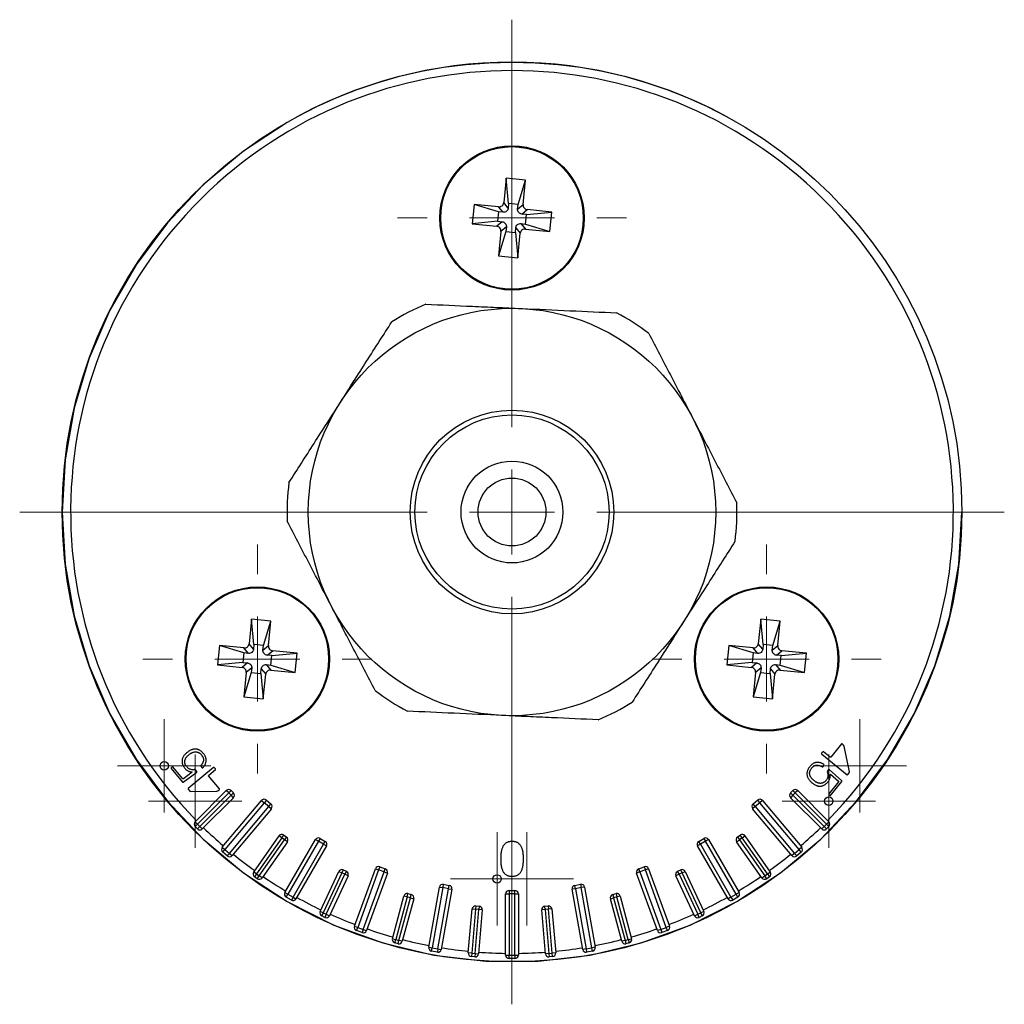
# Model space of a CAD drawing. Header units: millimetres. Extents: x -365 to 1020, y 382 to 440.
# Tile 3 of 3: x 962 to 1020, y 382 to 440. Entities that reach past the tile are written whole.
import ezdxf

# ---------------------------------------------------------------- set-up
doc = ezdxf.new("R2010")
doc.units = ezdxf.units.MM

# ---------------------------------------------------------------- blocks, each defined once
blk = doc.blocks.new('SW_CENTERMARKSYMBOL_0')
at = {"color": 0, "linetype": 'Continuous', "lineweight": 18}
for p, q in [((0, 5), (0, 29)), ((0, 0), (0, 2.5)), ((-5, 0), (-29, 0)), ((0, 0), (-2.5, 0)), ((0, 0), (0, -2.5)), ((0, 0), (2.5, 0)), ((5, 0), (29, 0)), ((0, -5), (0, -29))]:
    blk.add_line(p, q, dxfattribs=at)
blk = doc.blocks.new('SW_CENTERMARKSYMBOL_1')
at = {"color": 0, "linetype": 'Continuous', "lineweight": 18}
for p, q in [((0, 5), (0, 6.75)), ((0, 0), (0, 2.5)), ((-5, 0), (-6.75, 0)), ((0, 0), (-2.5, 0)), ((0, 0), (0, -2.5)), ((0, 0), (2.5, 0)), ((5, 0), (6.75, 0)), ((0, -5), (0, -6.75))]:
    blk.add_line(p, q, dxfattribs=at)
blk = doc.blocks.new('SW_CENTERMARKSYMBOL_2')
at = {"color": 0, "linetype": 'Continuous', "lineweight": 18}
for p, q in [((0, 5), (0, 6.75)), ((0, 0), (0, 2.5)), ((-5, 0), (-6.75, 0)), ((0, 0), (-2.5, 0)), ((0, 0), (0, -2.5)), ((0, 0), (2.5, 0)), ((5, 0), (6.75, 0)), ((0, -5), (0, -6.75))]:
    blk.add_line(p, q, dxfattribs=at)
blk = doc.blocks.new('SW_CENTERMARKSYMBOL_3')
at = {"color": 0, "linetype": 'Continuous', "lineweight": 18}
for p, q in [((0, 5), (0, 6.75)), ((0, 0), (0, 2.5)), ((-5, 0), (-6.75, 0)), ((0, 0), (-2.5, 0)), ((0, 0), (0, -2.5)), ((0, 0), (2.5, 0)), ((5, 0), (6.75, 0)), ((0, -5), (0, -6.75))]:
    blk.add_line(p, q, dxfattribs=at)
blk = doc.blocks.new('SW_CENTERMARKSYMBOL_4')
at = {"color": 0, "linetype": 'Continuous', "lineweight": 18}
for p, q in [((0, 2.5), (0, 2.75)), ((0, 0), (0, 2.5)), ((-2.5, 0), (-2.75, 0)), ((0, 0), (-2.5, 0)), ((0, 0), (0, -2.5)), ((0, 0), (2.5, 0)), ((2.5, 0), (2.75, 0)), ((0, -2.5), (0, -2.75))]:
    blk.add_line(p, q, dxfattribs=at)
blk = doc.blocks.new('SW_CENTERMARKSYMBOL_5')
at = {"color": 0, "linetype": 'Continuous', "lineweight": 18}
for p, q in [((0, 2.5), (0, 2.75)), ((0, 0), (0, 2.5)), ((-2.5, 0), (-2.75, 0)), ((0, 0), (-2.5, 0)), ((0, 0), (0, -2.5)), ((0, 0), (2.5, 0)), ((2.5, 0), (2.75, 0)), ((0, -2.5), (0, -2.75))]:
    blk.add_line(p, q, dxfattribs=at)
blk = doc.blocks.new('SW_CENTERMARKSYMBOL_6')
at = {"color": 0, "linetype": 'Continuous', "lineweight": 18}
for p, q in [((0, 2.5), (0, 2.75)), ((0, 0), (0, 2.5)), ((-2.5, 0), (-2.75, 0)), ((0, 0), (-2.5, 0)), ((0, 0), (0, -2.5)), ((0, 0), (2.5, 0)), ((2.5, 0), (2.75, 0)), ((0, -2.5), (0, -2.75))]:
    blk.add_line(p, q, dxfattribs=at)
blk = doc.blocks.new('SW_CENTERMARKSYMBOL_7')
at = {"color": 0, "linetype": 'Continuous', "lineweight": 18}
for p, q in [((0, 2.5), (0, 2.75)), ((0, 0), (0, 2.5)), ((-2.5, 0), (-2.75, 0)), ((0, 0), (-2.5, 0)), ((0, 0), (0, -2.5)), ((0, 0), (2.5, 0)), ((2.5, 0), (2.75, 0)), ((0, -2.5), (0, -2.75))]:
    blk.add_line(p, q, dxfattribs=at)
blk = doc.blocks.new('SW_CENTERMARKSYMBOL_8')
at = {"color": 0, "linetype": 'Continuous', "lineweight": 18}
for p, q in [((0, 2.5), (0, 2.75)), ((0, 0), (0, 2.5)), ((-2.5, 0), (-2.75, 0)), ((0, 0), (-2.5, 0)), ((0, 0), (0, -2.5)), ((0, 0), (2.5, 0)), ((2.5, 0), (2.75, 0)), ((0, -2.5), (0, -2.75))]:
    blk.add_line(p, q, dxfattribs=at)
blk = doc.blocks.new('SW_CENTERMARKSYMBOL_9')
at = {"color": 0, "linetype": 'Continuous', "lineweight": 18}
for p, q in [((0, 2.5), (0, 2.75)), ((0, 0), (0, 2.5)), ((-2.5, 0), (-2.75, 0)), ((0, 0), (-2.5, 0)), ((0, 0), (0, -2.5)), ((0, 0), (2.5, 0)), ((2.5, 0), (2.75, 0)), ((0, -2.5), (0, -2.75))]:
    blk.add_line(p, q, dxfattribs=at)

msp = doc.modelspace()

# ---------------------------------------------------------------- linework, layer by layer
at = {"color": 7, "linetype": 'Continuous', "lineweight": 25}
for p, q in [((990.979, 430.788), (990.838, 429.344)), ((991.13, 429.296), (990.979, 430.788)), ((992.123, 430.676), (990.979, 430.788)), ((991.687, 429.241), (992.123, 430.676)), ((991.983, 429.233), (992.123, 430.676)), ((989.095, 429.238), (988.983, 428.094)), ((990.53, 428.802), (989.095, 429.238)), ((990.538, 429.097), (989.095, 429.238)), ((991.103, 429.022), (990.838, 429.344)), ((991.13, 429.296), (991.103, 429.022)), ((991.687, 429.241), (991.13, 429.296)), ((991.66, 428.968), (991.687, 429.241)), ((991.66, 428.968), (991.983, 429.233)), ((990.53, 428.802), (990.475, 428.245)), ((990.803, 428.775), (990.53, 428.802)), ((990.803, 428.775), (990.538, 429.097)), ((991.907, 428.667), (992.23, 428.933)), ((992.181, 428.641), (991.907, 428.667)), ((992.127, 428.084), (992.181, 428.641)), ((992.181, 428.641), (993.673, 428.792)), ((993.673, 428.792), (992.23, 428.933)), ((993.562, 427.647), (993.673, 428.792)), ((990.475, 428.245), (988.983, 428.094)), ((988.983, 428.094), (990.427, 427.953)), ((990.749, 428.218), (990.427, 427.953)), ((990.475, 428.245), (990.749, 428.218)), ((991.853, 428.11), (992.118, 427.788)), ((991.853, 428.11), (992.127, 428.084)), ((992.127, 428.084), (993.562, 427.647)), ((990.673, 427.653), (990.533, 426.209)), ((990.969, 427.644), (990.533, 426.209)), ((990.996, 427.918), (990.673, 427.653)), ((990.996, 427.918), (990.969, 427.644)), ((990.969, 427.644), (991.526, 427.59)), ((991.526, 427.59), (991.553, 427.863)), ((991.526, 427.59), (991.677, 426.098)), ((991.553, 427.863), (991.818, 427.541)), ((991.677, 426.098), (991.818, 427.541)), ((992.118, 427.788), (993.562, 427.647)), ((990.533, 426.209), (991.677, 426.098)), ((975.979, 404.807), (975.838, 403.364)), ((976.13, 403.315), (975.979, 404.807)), ((977.123, 404.695), (975.979, 404.807)), ((976.687, 403.26), (977.123, 404.695)), ((976.983, 403.252), (977.123, 404.695)), ((1005.979, 404.807), (1005.838, 403.364)), ((1006.13, 403.315), (1005.979, 404.807)), ((1007.123, 404.695), (1005.979, 404.807)), ((1006.687, 403.26), (1007.123, 404.695)), ((1006.983, 403.252), (1007.123, 404.695)), ((974.095, 403.257), (973.983, 402.113)), ((975.53, 402.821), (974.095, 403.257)), ((975.538, 403.117), (974.095, 403.257)), ((975.803, 402.794), (975.538, 403.117)), ((976.103, 403.041), (975.838, 403.364)), ((976.13, 403.315), (976.103, 403.041)), ((976.687, 403.26), (976.13, 403.315)), ((976.66, 402.987), (976.687, 403.26)), ((976.66, 402.987), (976.983, 403.252)), ((1004.095, 403.257), (1003.983, 402.113)), ((1005.53, 402.821), (1004.095, 403.257)), ((1005.538, 403.117), (1004.095, 403.257)), ((1005.803, 402.794), (1005.538, 403.117)), ((1006.103, 403.041), (1005.838, 403.364)), ((1006.13, 403.315), (1006.103, 403.041)), ((1006.687, 403.26), (1006.13, 403.315)), ((1006.66, 402.987), (1006.687, 403.26)), ((1006.66, 402.987), (1006.983, 403.252)), ((975.53, 402.821), (975.475, 402.264)), ((975.803, 402.794), (975.53, 402.821)), ((976.907, 402.687), (977.23, 402.952)), ((977.181, 402.66), (976.907, 402.687)), ((977.127, 402.103), (977.181, 402.66)), ((977.181, 402.66), (978.673, 402.811)), ((978.673, 402.811), (977.23, 402.952)), ((978.562, 401.667), (978.673, 402.811)), ((1005.53, 402.821), (1005.475, 402.264)), ((1005.803, 402.794), (1005.53, 402.821)), ((1006.907, 402.687), (1007.23, 402.952)), ((1007.181, 402.66), (1006.907, 402.687)), ((1007.127, 402.103), (1007.181, 402.66)), ((1007.181, 402.66), (1008.673, 402.811)), ((1008.673, 402.811), (1007.23, 402.952)), ((1008.562, 401.667), (1008.673, 402.811)), ((975.475, 402.264), (973.983, 402.113)), ((973.983, 402.113), (975.427, 401.972)), ((975.749, 402.237), (975.427, 401.972)), ((975.475, 402.264), (975.749, 402.237)), ((976.853, 402.13), (977.118, 401.807)), ((976.853, 402.13), (977.127, 402.103)), ((977.127, 402.103), (978.562, 401.667)), ((1005.475, 402.264), (1003.983, 402.113)), ((1003.983, 402.113), (1005.427, 401.972)), ((1005.749, 402.237), (1005.427, 401.972)), ((1005.475, 402.264), (1005.749, 402.237)), ((1006.853, 402.13), (1007.118, 401.807)), ((1006.853, 402.13), (1007.127, 402.103)), ((1007.127, 402.103), (1008.562, 401.667)), ((975.673, 401.672), (975.533, 400.229)), ((975.969, 401.663), (975.533, 400.229)), ((975.996, 401.937), (975.673, 401.672)), ((975.996, 401.937), (975.969, 401.663)), ((975.969, 401.663), (976.526, 401.609)), ((976.526, 401.609), (976.553, 401.883)), ((976.526, 401.609), (976.677, 400.117)), ((976.553, 401.883), (976.818, 401.56)), ((976.677, 400.117), (976.818, 401.56)), ((977.118, 401.807), (978.562, 401.667)), ((1005.673, 401.672), (1005.533, 400.229)), ((1005.969, 401.663), (1005.533, 400.229)), ((1005.996, 401.937), (1005.673, 401.672)), ((1005.996, 401.937), (1005.969, 401.663)), ((1005.969, 401.663), (1006.526, 401.609)), ((1006.526, 401.609), (1006.553, 401.883)), ((1006.526, 401.609), (1006.677, 400.117)), ((1006.553, 401.883), (1006.818, 401.56)), ((1006.677, 400.117), (1006.818, 401.56)), ((1007.118, 401.807), (1008.562, 401.667)), ((975.533, 400.229), (976.677, 400.117)), ((1005.533, 400.229), (1006.677, 400.117)), ((1010.736, 397.456), (1010.109, 396.682)), ((1010.776, 397.461), (1010.736, 397.456)), ((1010.865, 397.389), (1010.776, 397.461)), ((1010.891, 397.331), (1010.865, 397.389)), ((1011.211, 395.826), (1010.891, 397.331)), ((972.154, 396.93), (972.154, 396.929)), ((1009.631, 396.996), (1009.559, 396.908)), ((1009.559, 396.908), (1009.564, 396.868)), ((1009.564, 396.868), (1011.068, 395.649)), ((1009.671, 397), (1009.631, 396.996)), ((1010.069, 396.678), (1009.671, 397)), ((972.999, 396.189), (972.995, 396.149)), ((972.995, 396.149), (973.068, 396.061)), ((1009.637, 396.12), (1009.709, 396.208)), ((1009.709, 396.208), (1009.705, 396.249)), ((1010.109, 396.682), (1010.069, 396.678)), ((971.25, 396.059), (971.246, 396.019)), ((971.246, 396.019), (971.923, 395.212)), ((971.315, 396.114), (971.25, 396.059)), ((971.355, 396.11), (971.315, 396.114)), ((971.941, 395.413), (971.355, 396.11)), ((971.964, 395.209), (972.763, 395.805)), ((972.479, 395.79), (971.981, 395.409)), ((973.743, 396.078), (972.261, 394.834)), ((972.461, 395.812), (972.479, 395.79)), ((972.694, 395.933), (972.635, 395.958)), ((972.767, 395.845), (972.694, 395.933)), ((972.763, 395.805), (972.767, 395.845)), ((973.068, 396.061), (973.109, 396.058)), ((973.457, 395.578), (973.46, 395.618)), ((974.097, 394.815), (973.457, 395.578)), ((973.46, 395.618), (973.853, 395.947)), ((973.783, 396.075), (973.743, 396.078)), ((973.856, 395.988), (973.783, 396.075)), ((973.853, 395.947), (973.856, 395.988)), ((1009.597, 396.116), (1009.637, 396.12)), ((1009.907, 395.865), (1009.893, 395.803)), ((1009.979, 395.953), (1009.907, 395.865)), ((1010.019, 395.958), (1009.979, 395.953)), ((1010.757, 395.286), (1010.019, 395.958)), ((1010.07, 395.66), (1010.088, 395.682)), ((1010.088, 395.682), (1010.557, 395.265)), ((1011.068, 395.649), (1011.108, 395.654)), ((1011.108, 395.654), (1011.197, 395.764)), ((1011.197, 395.764), (1011.211, 395.826)), ((971.923, 395.212), (971.964, 395.209)), ((971.981, 395.409), (971.941, 395.413)), ((1009.032, 395.146), (1009.031, 395.146)), ((1010.561, 395.225), (1009.988, 394.517)), ((1010.098, 394.428), (1010.761, 395.246)), ((1010.557, 395.265), (1010.561, 395.225)), ((1010.761, 395.246), (1010.757, 395.286)), ((972.261, 394.834), (972.257, 394.794)), ((972.257, 394.794), (972.348, 394.685)), ((972.348, 394.685), (972.407, 394.66)), ((972.407, 394.66), (973.945, 394.687)), ((972.66, 392.878), (974.499, 394.717)), ((974.64, 394.575), (972.802, 392.737)), ((972.943, 392.595), (974.781, 394.434)), ((973.945, 394.687), (974.007, 394.702)), ((974.007, 394.702), (974.094, 394.775)), ((974.094, 394.775), (974.097, 394.815)), ((974.64, 394.575), (974.499, 394.717)), ((974.64, 394.575), (974.781, 394.717)), ((974.781, 394.434), (974.64, 394.575)), ((974.781, 394.717), (974.923, 394.575)), ((974.923, 394.575), (974.781, 394.434)), ((974.923, 394.292), (974.781, 394.434)), ((1007.733, 394.575), (1007.875, 394.717)), ((1007.875, 394.434), (1007.733, 394.575)), ((1007.875, 394.434), (1007.733, 394.292)), ((1007.875, 394.717), (1008.016, 394.575)), ((1008.016, 394.575), (1007.875, 394.434)), ((1007.875, 394.434), (1009.713, 392.595)), ((1008.158, 394.717), (1008.016, 394.575)), ((1009.855, 392.737), (1008.016, 394.575)), ((1008.158, 394.717), (1009.996, 392.878)), ((1009.988, 394.517), (1009.992, 394.477)), ((1009.992, 394.477), (1010.058, 394.424)), ((1010.058, 394.424), (1010.098, 394.428)), ((974.923, 394.292), (973.084, 392.454)), ((974.264, 391.369), (976.578, 394.126)), ((976.731, 393.998), (974.417, 391.24)), ((976.578, 394.126), (976.731, 393.998)), ((976.86, 394.151), (976.731, 393.998)), ((976.999, 393.773), (976.731, 393.998)), ((976.86, 394.151), (977.128, 393.926)), ((976.999, 393.773), (977.128, 393.926)), ((1005.529, 393.926), (1005.797, 394.151)), ((1005.657, 393.773), (1005.529, 393.926)), ((1005.925, 393.998), (1005.657, 393.773)), ((1005.797, 394.151), (1005.925, 393.998)), ((1006.078, 394.126), (1005.925, 393.998)), ((1008.239, 391.24), (1005.925, 393.998)), ((1006.078, 394.126), (1008.392, 391.369)), ((1009.572, 392.454), (1007.733, 394.292)), ((974.685, 391.015), (976.999, 393.773)), ((977.152, 393.644), (974.838, 390.887)), ((976.999, 393.773), (977.152, 393.644)), ((1005.657, 393.773), (1005.504, 393.644)), ((1007.818, 390.887), (1005.504, 393.644)), ((1005.657, 393.773), (1007.971, 391.015)), ((972.802, 392.737), (972.66, 392.878)), ((972.802, 392.737), (972.66, 392.595)), ((972.802, 392.737), (972.943, 392.595)), ((1009.713, 392.595), (1009.855, 392.737)), ((1009.996, 392.878), (1009.855, 392.737)), ((1009.996, 392.595), (1009.855, 392.737)), ((972.802, 392.454), (972.66, 392.595)), ((972.802, 392.454), (972.943, 392.595)), ((973.084, 392.454), (972.943, 392.595)), ((977.767, 391.929), (977.882, 392.093)), ((977.882, 392.093), (978.045, 391.978)), ((1004.611, 391.978), (1004.775, 392.093)), ((1004.889, 391.929), (1004.775, 392.093)), ((1009.713, 392.595), (1009.572, 392.454)), ((1009.713, 392.595), (1009.855, 392.454)), ((1009.996, 392.595), (1009.855, 392.454)), ((976.112, 389.914), (977.603, 392.043)), ((977.767, 391.929), (976.276, 389.799)), ((976.439, 389.684), (977.931, 391.814)), ((978.095, 391.699), (976.603, 389.569)), ((977.767, 391.929), (977.603, 392.043)), ((977.931, 391.814), (977.767, 391.929)), ((978.045, 391.978), (977.931, 391.814)), ((978.095, 391.699), (977.931, 391.814)), ((977.953, 388.706), (979.753, 391.823)), ((979.926, 391.723), (978.126, 388.606)), ((978.43, 388.431), (980.23, 391.548)), ((979.753, 391.823), (979.926, 391.723)), ((980.026, 391.897), (979.926, 391.723)), ((980.23, 391.548), (979.926, 391.723)), ((980.026, 391.897), (980.33, 391.722)), ((980.23, 391.548), (980.33, 391.722)), ((980.23, 391.548), (980.403, 391.448)), ((1002.427, 391.548), (1002.254, 391.448)), ((1002.327, 391.722), (1002.63, 391.897)), ((1002.427, 391.548), (1002.327, 391.722)), ((1002.73, 391.723), (1002.427, 391.548)), ((1002.427, 391.548), (1004.227, 388.431)), ((1002.63, 391.897), (1002.73, 391.723)), ((1002.903, 391.823), (1002.73, 391.723)), ((1004.53, 388.606), (1002.73, 391.723)), ((1002.903, 391.823), (1004.703, 388.706)), ((1004.562, 391.699), (1004.725, 391.814)), ((1006.053, 389.569), (1004.562, 391.699)), ((1004.611, 391.978), (1004.725, 391.814)), ((1004.889, 391.929), (1004.725, 391.814)), ((1004.725, 391.814), (1006.217, 389.684)), ((1004.889, 391.929), (1005.053, 392.043)), ((1006.381, 389.799), (1004.889, 391.929)), ((1005.053, 392.043), (1006.544, 389.914)), ((974.264, 391.369), (974.417, 391.24)), ((974.288, 391.087), (974.417, 391.24)), ((974.557, 390.862), (974.288, 391.087)), ((974.417, 391.24), (974.685, 391.015)), ((974.685, 391.015), (974.557, 390.862)), ((974.685, 391.015), (974.838, 390.887)), ((980.403, 391.448), (978.603, 388.331)), ((1004.054, 388.331), (1002.254, 391.448)), ((1007.971, 391.015), (1007.818, 390.887)), ((1007.971, 391.015), (1008.239, 391.24)), ((1007.971, 391.015), (1008.1, 390.862)), ((1008.368, 391.087), (1008.1, 390.862)), ((1008.392, 391.369), (1008.239, 391.24)), ((1008.368, 391.087), (1008.239, 391.24)), ((990.662, 390.688), (990.661, 390.688)), ((976.276, 389.799), (976.112, 389.914)), ((976.276, 389.799), (976.161, 389.635)), ((976.276, 389.799), (976.439, 389.684)), ((980.026, 387.594), (981.125, 389.95)), ((981.306, 389.865), (980.207, 387.509)), ((980.388, 387.424), (981.487, 389.781)), ((981.125, 389.95), (981.306, 389.865)), ((981.39, 390.047), (981.306, 389.865)), ((981.487, 389.781), (981.306, 389.865)), ((981.39, 390.047), (981.572, 389.962)), ((981.572, 389.962), (981.487, 389.781)), ((981.668, 389.696), (981.487, 389.781)), ((982.049, 386.724), (983.28, 390.107)), ((983.468, 390.038), (982.237, 386.655)), ((982.566, 386.536), (983.797, 389.918)), ((983.985, 389.85), (982.754, 386.467)), ((983.28, 390.107), (983.468, 390.038)), ((983.537, 390.226), (983.468, 390.038)), ((983.797, 389.918), (983.468, 390.038)), ((983.537, 390.226), (983.865, 390.106)), ((983.797, 389.918), (983.865, 390.106)), ((983.797, 389.918), (983.985, 389.85)), ((998.859, 389.918), (998.671, 389.85)), ((999.902, 386.467), (998.671, 389.85)), ((998.791, 390.106), (999.12, 390.226)), ((998.859, 389.918), (998.791, 390.106)), ((999.188, 390.038), (998.859, 389.918)), ((998.859, 389.918), (1000.09, 386.536)), ((999.12, 390.226), (999.188, 390.038)), ((999.376, 390.107), (999.188, 390.038)), ((1000.419, 386.655), (999.188, 390.038)), ((999.376, 390.107), (1000.607, 386.724)), ((1001.169, 389.781), (1000.988, 389.696)), ((1001.085, 389.962), (1001.266, 390.047)), ((1001.169, 389.781), (1001.085, 389.962)), ((1001.35, 389.865), (1001.169, 389.781)), ((1001.169, 389.781), (1002.268, 387.424)), ((1001.35, 389.865), (1001.266, 390.047)), ((1001.35, 389.865), (1001.532, 389.95)), ((1002.449, 387.509), (1001.35, 389.865)), ((1001.532, 389.95), (1002.63, 387.594)), ((1006.217, 389.684), (1006.381, 389.799)), ((1006.381, 389.799), (1006.544, 389.914)), ((1006.381, 389.799), (1006.495, 389.635)), ((976.325, 389.52), (976.161, 389.635)), ((976.325, 389.52), (976.439, 389.684)), ((976.603, 389.569), (976.439, 389.684)), ((981.668, 389.696), (980.57, 387.34)), ((987.283, 389.191), (987.249, 388.994)), ((987.283, 389.191), (987.628, 389.13)), ((995.028, 389.13), (995.373, 389.191)), ((995.373, 389.191), (995.408, 388.994)), ((1002.087, 387.34), (1000.988, 389.696)), ((1006.053, 389.569), (1006.217, 389.684)), ((1006.331, 389.52), (1006.217, 389.684)), ((1006.495, 389.635), (1006.331, 389.52)), ((977.953, 388.706), (978.126, 388.606)), ((978.026, 388.432), (978.126, 388.606)), ((978.126, 388.606), (978.43, 388.431)), ((985.149, 388.448), (985.201, 388.641)), ((985.201, 388.641), (985.394, 388.589)), ((986.426, 385.483), (987.052, 389.028)), ((987.249, 388.994), (986.623, 385.448)), ((986.968, 385.388), (987.593, 388.933)), ((987.052, 389.028), (987.249, 388.994)), ((987.79, 388.898), (987.165, 385.353)), ((987.593, 388.933), (987.249, 388.994)), ((987.593, 388.933), (987.628, 389.13)), ((987.593, 388.933), (987.79, 388.898)), ((990.953, 385.021), (990.953, 388.621)), ((990.953, 388.621), (991.153, 388.621)), ((991.153, 388.821), (991.153, 388.621)), ((991.153, 388.821), (991.503, 388.821)), ((991.153, 388.621), (991.153, 385.021)), ((991.503, 388.621), (991.153, 388.621)), ((991.503, 388.621), (991.503, 388.821)), ((991.503, 385.021), (991.503, 388.621)), ((991.503, 388.621), (991.703, 388.621)), ((991.703, 388.621), (991.703, 385.021)), ((995.063, 388.933), (994.866, 388.898)), ((995.491, 385.353), (994.866, 388.898)), ((995.063, 388.933), (995.028, 389.13)), ((995.408, 388.994), (995.063, 388.933)), ((995.063, 388.933), (995.688, 385.388)), ((995.605, 389.028), (995.408, 388.994)), ((996.033, 385.448), (995.408, 388.994)), ((995.605, 389.028), (996.23, 385.483)), ((997.262, 388.589), (997.455, 388.641)), ((997.455, 388.641), (997.507, 388.448)), ((1004.227, 388.431), (1004.53, 388.606)), ((1004.703, 388.706), (1004.53, 388.606)), ((1004.63, 388.432), (1004.53, 388.606)), ((978.33, 388.257), (978.026, 388.432)), ((978.43, 388.431), (978.33, 388.257)), ((978.43, 388.431), (978.603, 388.331)), ((984.283, 385.988), (984.956, 388.5)), ((985.149, 388.448), (984.476, 385.937)), ((984.67, 385.885), (985.343, 388.396)), ((985.536, 388.344), (984.863, 385.833)), ((985.149, 388.448), (984.956, 388.5)), ((985.343, 388.396), (985.149, 388.448)), ((985.343, 388.396), (985.394, 388.589)), ((985.343, 388.396), (985.536, 388.344)), ((997.121, 388.344), (997.314, 388.396)), ((997.793, 385.833), (997.121, 388.344)), ((997.262, 388.589), (997.314, 388.396)), ((997.507, 388.448), (997.314, 388.396)), ((997.314, 388.396), (997.987, 385.885)), ((997.7, 388.5), (997.507, 388.448)), ((998.18, 385.937), (997.507, 388.448)), ((997.7, 388.5), (998.373, 385.988)), ((1004.227, 388.431), (1004.054, 388.331)), ((1004.227, 388.431), (1004.327, 388.257)), ((1004.63, 388.432), (1004.327, 388.257)), ((980.207, 387.509), (980.026, 387.594)), ((980.207, 387.509), (980.123, 387.328)), ((980.207, 387.509), (980.388, 387.424)), ((988.754, 385.147), (988.981, 387.737)), ((989.18, 387.72), (988.954, 385.129)), ((988.981, 387.737), (989.18, 387.72)), ((989.153, 385.112), (989.38, 387.702)), ((989.198, 387.919), (989.18, 387.72)), ((989.38, 387.702), (989.18, 387.72)), ((989.198, 387.919), (989.397, 387.901)), ((989.579, 387.685), (989.352, 385.095)), ((989.397, 387.901), (989.38, 387.702)), ((989.579, 387.685), (989.38, 387.702)), ((993.277, 387.702), (993.077, 387.685)), ((993.304, 385.095), (993.077, 387.685)), ((993.259, 387.901), (993.459, 387.919)), ((993.277, 387.702), (993.259, 387.901)), ((993.476, 387.72), (993.277, 387.702)), ((993.277, 387.702), (993.503, 385.112)), ((993.459, 387.919), (993.476, 387.72)), ((993.675, 387.737), (993.476, 387.72)), ((993.703, 385.129), (993.476, 387.72)), ((993.675, 387.737), (993.902, 385.147)), ((1002.268, 387.424), (1002.449, 387.509)), ((1002.63, 387.594), (1002.449, 387.509)), ((1002.534, 387.328), (1002.449, 387.509)), ((980.304, 387.243), (980.123, 387.328)), ((980.388, 387.424), (980.304, 387.243)), ((980.388, 387.424), (980.57, 387.34)), ((1002.087, 387.34), (1002.268, 387.424)), ((1002.352, 387.243), (1002.268, 387.424)), ((1002.534, 387.328), (1002.352, 387.243)), ((982.049, 386.724), (982.237, 386.655)), ((982.169, 386.467), (982.237, 386.655)), ((982.497, 386.348), (982.169, 386.467)), ((982.237, 386.655), (982.566, 386.536)), ((982.566, 386.536), (982.497, 386.348)), ((982.566, 386.536), (982.754, 386.467)), ((1000.09, 386.536), (999.902, 386.467)), ((1000.09, 386.536), (1000.419, 386.655)), ((1000.09, 386.536), (1000.159, 386.348)), ((1000.488, 386.467), (1000.159, 386.348)), ((1000.607, 386.724), (1000.419, 386.655)), ((1000.488, 386.467), (1000.419, 386.655)), ((984.283, 385.988), (984.476, 385.937)), ((984.425, 385.743), (984.476, 385.937)), ((984.618, 385.692), (984.425, 385.743)), ((984.476, 385.937), (984.67, 385.885)), ((984.618, 385.692), (984.67, 385.885)), ((984.863, 385.833), (984.67, 385.885)), ((997.987, 385.885), (997.793, 385.833)), ((997.987, 385.885), (998.18, 385.937)), ((997.987, 385.885), (998.038, 385.692)), ((998.232, 385.743), (998.038, 385.692)), ((998.18, 385.937), (998.373, 385.988)), ((998.18, 385.937), (998.232, 385.743)), ((986.426, 385.483), (986.623, 385.448)), ((986.589, 385.251), (986.623, 385.448)), ((986.933, 385.191), (986.589, 385.251)), ((986.623, 385.448), (986.968, 385.388)), ((986.968, 385.388), (986.933, 385.191)), ((986.968, 385.388), (987.165, 385.353)), ((988.954, 385.129), (988.754, 385.147)), ((988.954, 385.129), (988.936, 384.93)), ((988.954, 385.129), (989.153, 385.112)), ((993.503, 385.112), (993.703, 385.129)), ((993.902, 385.147), (993.703, 385.129)), ((993.72, 384.93), (993.703, 385.129)), ((995.688, 385.388), (995.491, 385.353)), ((995.688, 385.388), (996.033, 385.448)), ((995.688, 385.388), (995.723, 385.191)), ((996.068, 385.251), (995.723, 385.191)), ((996.23, 385.483), (996.033, 385.448)), ((996.068, 385.251), (996.033, 385.448)), ((989.135, 384.913), (988.936, 384.93)), ((989.153, 385.112), (989.135, 384.913)), ((989.153, 385.112), (989.352, 385.095)), ((990.953, 385.021), (991.153, 385.021)), ((991.153, 385.021), (991.503, 385.021)), ((991.153, 384.821), (991.153, 385.021)), ((991.503, 384.821), (991.153, 384.821)), ((991.503, 385.021), (991.503, 384.821)), ((991.503, 385.021), (991.703, 385.021)), ((993.503, 385.112), (993.304, 385.095)), ((993.503, 385.112), (993.521, 384.913)), ((993.72, 384.93), (993.521, 384.913))]:
    msp.add_line(p, q, dxfattribs=at)
at = {"color": 7, "linetype": 'Continuous', "lineweight": 25, "flags": 128}
msp.add_lwpolyline([(978.078, 434.072), (975.503, 432.378), (973.143, 430.398), (971.028, 428.156), (969.188, 425.684), (967.647, 423.015), (966.426, 420.186), (965.542, 417.234), (965.007, 414.199), (964.828, 411.122), (965.007, 408.046), (965.542, 405.011), (966.426, 402.059), (967.647, 399.229), (969.188, 396.56), (971.028, 394.088), (973.143, 391.847), (975.503, 389.866), (978.078, 388.173), (980.832, 386.789), (983.728, 385.735), (986.726, 385.025), (989.787, 384.667), (992.869, 384.667), (995.93, 385.025), (998.928, 385.735), (1001.824, 386.789), (1004.578, 388.173), (1007.153, 389.866), (1009.514, 391.847), (1011.628, 394.088), (1013.469, 396.56), (1015.009, 399.229), (1016.23, 402.059), (1017.114, 405.011), (1017.649, 408.046), (1017.828, 411.122), (1017.828, 411.122)], dxfattribs=at)
at = {"color": 7, "linetype": 'Continuous', "lineweight": 25}
for centre, radius in [((991.328, 411.122), 26.5), ((991.328, 428.443), 4.25), ((991.328, 428.443), 4.2), ((991.328, 411.122), 12), ((991.328, 411.122), 6), ((991.328, 411.122), 5.716), ((991.328, 411.122), 3), ((991.328, 411.122), 2), ((976.328, 402.462), 4.25), ((976.328, 402.462), 4.2), ((1006.328, 402.462), 4.25), ((1006.328, 402.462), 4.2), ((970.846, 396.173), 0.25), ((1009.983, 394.091), 0.25), ((990.448, 389.507), 0.25)]:
    msp.add_circle(centre, radius, dxfattribs=at)
for centre, radius, start, end in [((991.328, 411.122), 26.5, 60, 120), ((991.328, 411.122), 26, 315.66049, 224.33951), ((991.328, 411.122), 13.25, 112.4908, 122.31554), ((991.328, 411.122), 13.25, 52.4908, 62.31554), ((991.328, 411.122), 13.25, 172.4908, 182.31554), ((991.328, 411.122), 13.25, 352.4908, 2.31554), ((991.328, 411.122), 13.25, 232.4908, 242.31554), ((991.328, 411.122), 13.25, 292.4908, 302.31554), ((974.64, 394.575), 0.2, 45, 135), ((974.781, 394.434), 0.2, 315, 45), ((1007.875, 394.434), 0.2, 135, 225), ((1008.016, 394.575), 0.2, 45, 135), ((976.731, 393.998), 0.2, 50, 140), ((976.999, 393.773), 0.2, 320, 50), ((1005.657, 393.773), 0.2, 130, 220), ((1005.925, 393.998), 0.2, 40, 130), ((972.802, 392.737), 0.2, 135, 225), ((1009.855, 392.737), 0.2, 315, 45), ((972.943, 392.595), 0.2, 225, 315), ((991.328, 411.122), 26, 225.66175, 229.17417), ((977.767, 391.929), 0.2, 55, 145), ((1004.889, 391.929), 0.2, 35, 125), ((991.328, 411.122), 26, 310.82583, 314.33825), ((1009.713, 392.595), 0.2, 225, 315), ((977.931, 391.814), 0.2, 325, 55), ((979.926, 391.723), 0.2, 60, 150), ((980.23, 391.548), 0.2, 330, 60), ((1002.427, 391.548), 0.2, 120, 210), ((1002.73, 391.723), 0.2, 30, 120), ((1004.725, 391.814), 0.2, 125, 215), ((974.417, 391.24), 0.2, 140, 230), ((991.328, 411.122), 26, 230.82699, 234.33951), ((991.328, 411.122), 26, 305.66049, 309.17301), ((1008.239, 391.24), 0.2, 310, 40), ((974.685, 391.015), 0.2, 230, 320), ((1007.971, 391.015), 0.2, 220, 310), ((976.276, 389.799), 0.2, 145, 235), ((981.306, 389.865), 0.2, 65, 155), ((981.487, 389.781), 0.2, 335, 65), ((983.468, 390.038), 0.2, 70, 160), ((983.797, 389.918), 0.2, 340, 70), ((998.859, 389.918), 0.2, 110, 200), ((999.188, 390.038), 0.2, 20, 110), ((1001.169, 389.781), 0.2, 115, 205), ((1001.35, 389.865), 0.2, 25, 115), ((1006.381, 389.799), 0.2, 305, 35), ((976.439, 389.684), 0.2, 235, 325), ((991.328, 411.122), 26, 235.66175, 239.17417), ((987.249, 388.994), 0.2, 80, 170), ((995.408, 388.994), 0.2, 10, 100), ((991.328, 411.122), 26, 300.82583, 304.33825), ((1006.217, 389.684), 0.2, 215, 305), ((978.126, 388.606), 0.2, 150, 240), ((985.149, 388.448), 0.2, 75, 165), ((987.593, 388.933), 0.2, 350, 80), ((991.153, 388.621), 0.2, 90, 180), ((991.503, 388.621), 0.2, 0, 90), ((995.063, 388.933), 0.2, 100, 190), ((997.507, 388.448), 0.2, 15, 105), ((1004.53, 388.606), 0.2, 300, 30), ((978.43, 388.431), 0.2, 240, 330), ((991.328, 411.122), 26, 240.82699, 244.33951), ((985.343, 388.396), 0.2, 345, 75), ((997.314, 388.396), 0.2, 105, 195), ((991.328, 411.122), 26, 295.66049, 299.17301), ((1004.227, 388.431), 0.2, 210, 300), ((980.207, 387.509), 0.2, 155, 245), ((989.18, 387.72), 0.2, 85, 175), ((989.38, 387.702), 0.2, 355, 85), ((993.277, 387.702), 0.2, 95, 185), ((993.476, 387.72), 0.2, 5, 95), ((1002.449, 387.509), 0.2, 295, 25), ((980.388, 387.424), 0.2, 245, 335), ((991.328, 411.122), 26, 245.66175, 249.17417), ((991.328, 411.122), 26, 290.82583, 294.33825), ((1002.268, 387.424), 0.2, 205, 295), ((982.237, 386.655), 0.2, 160, 250), ((982.566, 386.536), 0.2, 250, 340), ((991.328, 411.122), 26, 250.82699, 254.33951), ((991.328, 411.122), 26, 285.66049, 289.17301), ((1000.09, 386.536), 0.2, 200, 290), ((1000.419, 386.655), 0.2, 290, 20), ((984.476, 385.937), 0.2, 165, 255), ((984.67, 385.885), 0.2, 255, 345), ((991.328, 411.122), 26, 255.66175, 259.17359), ((991.328, 411.122), 26, 280.82641, 284.33825), ((997.987, 385.885), 0.2, 195, 285), ((998.18, 385.937), 0.2, 285, 15), ((986.623, 385.448), 0.2, 170, 260), ((986.968, 385.388), 0.2, 260, 350), ((991.328, 411.122), 26, 260.82641, 264.33888), ((988.954, 385.129), 0.2, 175, 265), ((991.328, 411.122), 26, 265.66112, 269.17359), ((991.328, 411.122), 26, 270.82641, 274.33888), ((993.703, 385.129), 0.2, 275, 5), ((991.328, 411.122), 26, 275.66112, 279.17359), ((995.688, 385.388), 0.2, 190, 280), ((996.033, 385.448), 0.2, 280, 10), ((989.153, 385.112), 0.2, 265, 355), ((991.153, 385.021), 0.2, 180, 270), ((991.503, 385.021), 0.2, 270, 0), ((993.503, 385.112), 0.2, 185, 275)]:
    msp.add_arc(centre, radius, start, end, dxfattribs=at)
for points, knots in [([(990.538, 429.097), (990.603, 429.091), (990.681, 429.111), (990.798, 429.207), (990.832, 429.28), (990.838, 429.344)], [0, 0, 0, 0, 0.5, 0.5, 1, 1, 1, 1]), ([(991.983, 429.233), (991.977, 429.168), (991.996, 429.09), (992.092, 428.973), (992.165, 428.939), (992.23, 428.933)], [0, 0, 0, 0, 0.5, 0.5, 1, 1, 1, 1]), ([(991.103, 429.022), (991.097, 428.957), (991.063, 428.885), (990.946, 428.788), (990.868, 428.769), (990.803, 428.775)], [0, 0, 0, 0, 0.5, 0.5, 1, 1, 1, 1]), ([(991.907, 428.667), (991.843, 428.674), (991.77, 428.708), (991.674, 428.825), (991.654, 428.903), (991.66, 428.968)], [0, 0, 0, 0, 0.5, 0.5, 1, 1, 1, 1]), ([(990.749, 428.218), (990.813, 428.212), (990.886, 428.178), (990.983, 428.06), (991.002, 427.982), (990.996, 427.918)], [0, 0, 0, 0, 0.5, 0.5, 1, 1, 1, 1]), ([(991.553, 427.863), (991.559, 427.928), (991.593, 428.001), (991.71, 428.097), (991.789, 428.117), (991.853, 428.11)], [0, 0, 0, 0, 0.5, 0.5, 1, 1, 1, 1]), ([(990.673, 427.653), (990.68, 427.717), (990.66, 427.795), (990.564, 427.913), (990.491, 427.947), (990.427, 427.953)], [0, 0, 0, 0, 0.5, 0.5, 1, 1, 1, 1]), ([(992.118, 427.788), (992.054, 427.794), (991.976, 427.775), (991.858, 427.679), (991.824, 427.606), (991.818, 427.541)], [0, 0, 0, 0, 0.5, 0.5, 1, 1, 1, 1]), ([(986.26, 423.364), (987.152, 423.324), (988.062, 423.283), (989.463, 423.219), (989.936, 423.198), (990.897, 423.154), (991.385, 423.132), (991.872, 423.11)], [0, 0, 0, 0, 0.5, 0.5, 0.75, 0.75, 1, 1, 1, 1]), ([(991.872, 423.11), (992.845, 423.066), (993.798, 423.023), (995.669, 422.938), (996.591, 422.896), (997.484, 422.855)], [0, 0, 0, 0, 0.5, 0.5, 1, 1, 1, 1]), ([(981.218, 417.587), (981.743, 418.408), (982.257, 419.211), (983.266, 420.789), (983.763, 421.567), (984.245, 422.32)], [0, 0, 0, 0, 0.5, 0.5, 1, 1, 1, 1]), ([(999.396, 421.633), (999.807, 420.84), (1000.226, 420.031), (1000.872, 418.786), (1001.09, 418.365), (1001.532, 417.512), (1001.757, 417.078), (1001.982, 416.645)], [0, 0, 0, 0, 0.5, 0.5, 0.75, 0.75, 1, 1, 1, 1]), ([(978.192, 412.854), (978.673, 413.607), (979.164, 414.374), (979.919, 415.556), (980.175, 415.955), (980.693, 416.765), (980.956, 417.176), (981.218, 417.587)], [0, 0, 0, 0, 0.5, 0.5, 0.75, 0.75, 1, 1, 1, 1]), ([(1001.982, 416.645), (1002.43, 415.78), (1002.869, 414.934), (1003.731, 413.271), (1004.156, 412.451), (1004.567, 411.658)], [0, 0, 0, 0, 0.5, 0.5, 1, 1, 1, 1]), ([(980.675, 405.599), (980.226, 406.464), (979.787, 407.311), (978.925, 408.974), (978.5, 409.793), (978.089, 410.587)], [0, 0, 0, 0, 0.5, 0.5, 1, 1, 1, 1]), ([(1004.464, 409.391), (1003.983, 408.638), (1003.493, 407.871), (1002.737, 406.689), (1002.482, 406.29), (1001.964, 405.48), (1001.701, 405.068), (1001.438, 404.658)], [0, 0, 0, 0, 0.5, 0.5, 0.75, 0.75, 1, 1, 1, 1]), ([(983.26, 400.612), (982.849, 401.405), (982.43, 402.213), (981.784, 403.459), (981.566, 403.879), (981.124, 404.733), (980.899, 405.166), (980.675, 405.599)], [0, 0, 0, 0, 0.5, 0.5, 0.75, 0.75, 1, 1, 1, 1]), ([(1001.438, 404.658), (1000.913, 403.837), (1000.399, 403.033), (999.39, 401.455), (998.893, 400.678), (998.411, 399.924)], [0, 0, 0, 0, 0.5, 0.5, 1, 1, 1, 1]), ([(975.538, 403.117), (975.603, 403.11), (975.681, 403.13), (975.798, 403.226), (975.832, 403.299), (975.838, 403.364)], [0, 0, 0, 0, 0.5, 0.5, 1, 1, 1, 1]), ([(976.983, 403.252), (976.977, 403.188), (976.996, 403.109), (977.092, 402.992), (977.165, 402.958), (977.23, 402.952)], [0, 0, 0, 0, 0.5, 0.5, 1, 1, 1, 1]), ([(1005.538, 403.117), (1005.603, 403.11), (1005.681, 403.13), (1005.798, 403.226), (1005.832, 403.299), (1005.838, 403.364)], [0, 0, 0, 0, 0.5, 0.5, 1, 1, 1, 1]), ([(1006.983, 403.252), (1006.977, 403.188), (1006.996, 403.109), (1007.092, 402.992), (1007.165, 402.958), (1007.23, 402.952)], [0, 0, 0, 0, 0.5, 0.5, 1, 1, 1, 1]), ([(976.103, 403.041), (976.097, 402.977), (976.063, 402.904), (975.946, 402.807), (975.868, 402.788), (975.803, 402.794)], [0, 0, 0, 0, 0.5, 0.5, 1, 1, 1, 1]), ([(976.907, 402.687), (976.843, 402.693), (976.77, 402.727), (976.674, 402.844), (976.654, 402.922), (976.66, 402.987)], [0, 0, 0, 0, 0.5, 0.5, 1, 1, 1, 1]), ([(1006.103, 403.041), (1006.097, 402.977), (1006.063, 402.904), (1005.946, 402.807), (1005.868, 402.788), (1005.803, 402.794)], [0, 0, 0, 0, 0.5, 0.5, 1, 1, 1, 1]), ([(1006.907, 402.687), (1006.843, 402.693), (1006.77, 402.727), (1006.674, 402.844), (1006.654, 402.922), (1006.66, 402.987)], [0, 0, 0, 0, 0.5, 0.5, 1, 1, 1, 1]), ([(975.673, 401.672), (975.68, 401.736), (975.66, 401.815), (975.564, 401.932), (975.491, 401.966), (975.427, 401.972)], [0, 0, 0, 0, 0.5, 0.5, 1, 1, 1, 1]), ([(975.749, 402.237), (975.813, 402.231), (975.886, 402.197), (975.983, 402.08), (976.002, 402.001), (975.996, 401.937)], [0, 0, 0, 0, 0.5, 0.5, 1, 1, 1, 1]), ([(976.553, 401.883), (976.559, 401.947), (976.593, 402.02), (976.71, 402.117), (976.789, 402.136), (976.853, 402.13)], [0, 0, 0, 0, 0.5, 0.5, 1, 1, 1, 1]), ([(1005.673, 401.672), (1005.68, 401.736), (1005.66, 401.815), (1005.564, 401.932), (1005.491, 401.966), (1005.427, 401.972)], [0, 0, 0, 0, 0.5, 0.5, 1, 1, 1, 1]), ([(1005.749, 402.237), (1005.813, 402.231), (1005.886, 402.197), (1005.983, 402.08), (1006.002, 402.001), (1005.996, 401.937)], [0, 0, 0, 0, 0.5, 0.5, 1, 1, 1, 1]), ([(1006.553, 401.883), (1006.559, 401.947), (1006.593, 402.02), (1006.71, 402.117), (1006.789, 402.136), (1006.853, 402.13)], [0, 0, 0, 0, 0.5, 0.5, 1, 1, 1, 1]), ([(977.118, 401.807), (977.054, 401.814), (976.976, 401.794), (976.858, 401.698), (976.824, 401.625), (976.818, 401.56)], [0, 0, 0, 0, 0.5, 0.5, 1, 1, 1, 1]), ([(1007.118, 401.807), (1007.054, 401.814), (1006.976, 401.794), (1006.858, 401.698), (1006.824, 401.625), (1006.818, 401.56)], [0, 0, 0, 0, 0.5, 0.5, 1, 1, 1, 1]), ([(990.784, 399.135), (989.811, 399.179), (988.859, 399.222), (986.987, 399.307), (986.065, 399.349), (985.172, 399.389)], [0, 0, 0, 0, 0.5, 0.5, 1, 1, 1, 1]), ([(996.397, 398.88), (995.504, 398.92), (994.594, 398.962), (993.193, 399.025), (992.72, 399.047), (991.759, 399.09), (991.271, 399.112), (990.784, 399.135)], [0, 0, 0, 0, 0.5, 0.5, 0.75, 0.75, 1, 1, 1, 1]), ([(972.154, 396.929), (972.135, 396.912), (972.098, 396.878), (972.047, 396.825), (972.004, 396.77), (971.967, 396.714), (971.938, 396.658), (971.915, 396.6), (971.901, 396.542), (971.892, 396.483), (971.891, 396.424), (971.895, 396.365), (971.907, 396.307), (971.924, 396.25), (971.948, 396.193), (971.977, 396.137), (972.013, 396.082), (972.041, 396.047), (972.056, 396.029)], [0, 0, 0, 0, 0.075945, 0.147545, 0.2156, 0.279983, 0.341771, 0.40166, 0.459716, 0.517706, 0.575149, 0.63235, 0.689612, 0.747814, 0.807037, 0.868839, 0.933004, 1, 1, 1, 1]), ([(972.165, 396.121), (972.153, 396.136), (972.131, 396.165), (972.103, 396.21), (972.081, 396.256), (972.064, 396.302), (972.054, 396.347), (972.05, 396.393), (972.051, 396.438), (972.059, 396.484), (972.072, 396.528), (972.09, 396.572), (972.111, 396.616), (972.137, 396.658), (972.168, 396.7), (972.203, 396.74), (972.243, 396.78), (972.272, 396.804), (972.286, 396.817)], [0, 0, 0, 0, 0.070471, 0.137332, 0.200047, 0.259993, 0.317933, 0.374666, 0.430689, 0.488025, 0.546232, 0.604795, 0.664977, 0.726555, 0.790866, 0.857498, 0.927231, 1, 1, 1, 1]), ([(973.143, 396.904), (973.125, 396.923), (973.092, 396.961), (973.038, 397.011), (972.983, 397.055), (972.925, 397.09), (972.868, 397.119), (972.808, 397.139), (972.747, 397.152), (972.684, 397.157), (972.621, 397.155), (972.556, 397.146), (972.491, 397.128), (972.425, 397.103), (972.358, 397.071), (972.29, 397.031), (972.222, 396.984), (972.177, 396.948), (972.154, 396.93)], [0, 0, 0, 0, 0.068999, 0.134344, 0.196262, 0.255426, 0.31224, 0.367765, 0.422682, 0.478006, 0.533886, 0.591447, 0.650772, 0.713149, 0.778625, 0.847993, 0.922009, 1, 1, 1, 1]), ([(972.286, 396.817), (972.304, 396.831), (972.338, 396.859), (972.39, 396.895), (972.442, 396.926), (972.493, 396.95), (972.543, 396.97), (972.593, 396.984), (972.642, 396.992), (972.69, 396.995), (972.738, 396.991), (972.784, 396.983), (972.829, 396.968), (972.873, 396.948), (972.915, 396.923), (972.956, 396.891), (972.996, 396.854), (973.021, 396.826), (973.033, 396.812)], [0, 0, 0, 0, 0.079303, 0.154091, 0.224403, 0.291081, 0.354364, 0.414605, 0.472536, 0.529243, 0.584559, 0.63924, 0.694654, 0.750536, 0.808728, 0.869139, 0.93286, 1, 1, 1, 1]), ([(973.033, 396.812), (973.045, 396.797), (973.067, 396.769), (973.095, 396.725), (973.118, 396.681), (973.135, 396.638), (973.147, 396.596), (973.154, 396.555), (973.155, 396.514), (973.151, 396.474), (973.142, 396.435), (973.131, 396.396), (973.117, 396.359), (973.099, 396.324), (973.079, 396.288), (973.055, 396.254), (973.029, 396.221), (973.009, 396.2), (972.999, 396.189)], [0, 0, 0, 0, 0.080334, 0.15533, 0.225448, 0.291797, 0.353958, 0.41445, 0.472449, 0.530134, 0.587688, 0.644406, 0.70153, 0.758938, 0.816976, 0.876538, 0.937606, 1, 1, 1, 1]), ([(973.109, 396.058), (973.123, 396.072), (973.15, 396.1), (973.187, 396.145), (973.219, 396.19), (973.246, 396.238), (973.27, 396.287), (973.289, 396.337), (973.303, 396.389), (973.312, 396.442), (973.316, 396.497), (973.313, 396.552), (973.303, 396.609), (973.284, 396.666), (973.26, 396.725), (973.227, 396.784), (973.189, 396.845), (973.158, 396.884), (973.143, 396.904)], [0, 0, 0, 0, 0.062926, 0.123721, 0.182657, 0.239882, 0.297203, 0.353693, 0.409968, 0.466893, 0.524369, 0.582686, 0.643184, 0.706392, 0.772792, 0.843936, 0.919371, 1, 1, 1, 1]), ([(1009.705, 396.249), (1009.688, 396.26), (1009.656, 396.281), (1009.605, 396.309), (1009.554, 396.332), (1009.502, 396.35), (1009.45, 396.363), (1009.397, 396.372), (1009.343, 396.376), (1009.289, 396.375), (1009.235, 396.369), (1009.181, 396.355), (1009.127, 396.334), (1009.074, 396.305), (1009.022, 396.269), (1008.97, 396.227), (1008.918, 396.177), (1008.885, 396.14), (1008.868, 396.12)], [0, 0, 0, 0, 0.0625384, 0.1233909, 0.1823257, 0.2398996, 0.2968007, 0.3531552, 0.409802, 0.4667231, 0.5240604, 0.5823317, 0.6425982, 0.7061573, 0.7727944, 0.8434995, 0.919396, 1, 1, 1, 1]), ([(1008.979, 396.031), (1008.991, 396.045), (1009.015, 396.072), (1009.053, 396.108), (1009.092, 396.139), (1009.13, 396.164), (1009.169, 396.184), (1009.209, 396.198), (1009.249, 396.208), (1009.302, 396.212), (1009.369, 396.207), (1009.448, 396.189), (1009.525, 396.16), (1009.573, 396.131), (1009.597, 396.116)], [0, 0, 0, 0, 0.079973, 0.155704, 0.226001, 0.291786, 0.354742, 0.414424, 0.472678, 0.530247, 0.644624, 0.759141, 0.877112, 1, 1, 1, 1]), ([(972.056, 396.029), (972.069, 396.013), (972.097, 395.983), (972.142, 395.941), (972.189, 395.906), (972.239, 395.876), (972.291, 395.851), (972.345, 395.832), (972.402, 395.818), (972.441, 395.814), (972.461, 395.812)], [0, 0, 0, 0, 0.132678, 0.260427, 0.38564, 0.508114, 0.629429, 0.750492, 0.874215, 1, 1, 1, 1]), ([(972.635, 395.958), (972.617, 395.953), (972.579, 395.942), (972.521, 395.937), (972.46, 395.942), (972.399, 395.955), (972.337, 395.978), (972.277, 396.015), (972.218, 396.062), (972.183, 396.101), (972.165, 396.121)], [0, 0, 0, 0, 0.10905, 0.219152, 0.331392, 0.449892, 0.573938, 0.705025, 0.846014, 1, 1, 1, 1]), ([(1008.868, 396.12), (1008.853, 396.1), (1008.822, 396.06), (1008.782, 395.997), (1008.751, 395.935), (1008.727, 395.872), (1008.71, 395.81), (1008.702, 395.747), (1008.7, 395.684), (1008.707, 395.622), (1008.721, 395.56), (1008.743, 395.499), (1008.772, 395.438), (1008.809, 395.378), (1008.854, 395.319), (1008.906, 395.26), (1008.965, 395.202), (1009.009, 395.165), (1009.032, 395.146)], [0, 0, 0, 0, 0.069165, 0.134312, 0.196044, 0.255455, 0.312053, 0.367725, 0.422878, 0.477965, 0.534131, 0.591538, 0.650995, 0.713124, 0.778856, 0.848215, 0.921811, 1, 1, 1, 1]), ([(1009.117, 395.297), (1009.1, 395.311), (1009.066, 395.339), (1009.02, 395.384), (1008.981, 395.429), (1008.946, 395.474), (1008.918, 395.52), (1008.894, 395.566), (1008.877, 395.613), (1008.865, 395.659), (1008.86, 395.706), (1008.859, 395.753), (1008.865, 395.8), (1008.876, 395.847), (1008.893, 395.893), (1008.916, 395.94), (1008.944, 395.986), (1008.967, 396.016), (1008.979, 396.031)], [0, 0, 0, 0, 0.079287, 0.154259, 0.224573, 0.291282, 0.354552, 0.414738, 0.47293, 0.529288, 0.584409, 0.639598, 0.694719, 0.750491, 0.808683, 0.869086, 0.932516, 1, 1, 1, 1]), ([(1009.893, 395.803), (1009.902, 395.786), (1009.92, 395.751), (1009.936, 395.694), (1009.943, 395.634), (1009.942, 395.571), (1009.93, 395.506), (1009.907, 395.44), (1009.871, 395.374), (1009.84, 395.332), (1009.824, 395.31)], [0, 0, 0, 0, 0.109614, 0.219637, 0.332491, 0.450717, 0.57397, 0.705061, 0.845954, 1, 1, 1, 1]), ([(1009.934, 395.22), (1009.947, 395.237), (1009.972, 395.269), (1010.004, 395.321), (1010.03, 395.375), (1010.05, 395.429), (1010.064, 395.485), (1010.073, 395.542), (1010.075, 395.601), (1010.072, 395.64), (1010.07, 395.66)], [0, 0, 0, 0, 0.132606, 0.261261, 0.385176, 0.50755, 0.629059, 0.750549, 0.874345, 1, 1, 1, 1]), ([(1009.031, 395.146), (1009.052, 395.13), (1009.093, 395.1), (1009.155, 395.06), (1009.217, 395.029), (1009.279, 395.003), (1009.34, 394.985), (1009.4, 394.974), (1009.461, 394.97), (1009.52, 394.973), (1009.578, 394.983), (1009.635, 394.999), (1009.69, 395.021), (1009.743, 395.049), (1009.794, 395.083), (1009.843, 395.123), (1009.891, 395.169), (1009.92, 395.203), (1009.934, 395.22)], [0, 0, 0, 0, 0.076157, 0.147796, 0.215504, 0.280158, 0.342047, 0.40167, 0.460009, 0.517924, 0.575359, 0.632451, 0.689944, 0.747605, 0.807302, 0.868953, 0.933136, 1, 1, 1, 1]), ([(1009.824, 395.31), (1009.812, 395.296), (1009.787, 395.268), (1009.748, 395.232), (1009.707, 395.201), (1009.666, 395.177), (1009.623, 395.158), (1009.579, 395.145), (1009.534, 395.138), (1009.488, 395.137), (1009.441, 395.142), (1009.395, 395.15), (1009.348, 395.163), (1009.302, 395.181), (1009.255, 395.203), (1009.209, 395.23), (1009.162, 395.261), (1009.132, 395.284), (1009.117, 395.297)], [0, 0, 0, 0, 0.070857, 0.136983, 0.200021, 0.260065, 0.317764, 0.374457, 0.431086, 0.488087, 0.546321, 0.604723, 0.665011, 0.727075, 0.790681, 0.8576, 0.926793, 1, 1, 1, 1]), ([(991.332, 391.714), (991.306, 391.714), (991.255, 391.714), (991.18, 391.703), (991.11, 391.686), (991.045, 391.661), (990.985, 391.628), (990.93, 391.588), (990.879, 391.539), (990.833, 391.483), (990.793, 391.418), (990.757, 391.343), (990.728, 391.258), (990.704, 391.163), (990.685, 391.059), (990.671, 390.944), (990.663, 390.819), (990.662, 390.733), (990.662, 390.688)], [0, 0, 0, 0, 0.056324, 0.109855, 0.160903, 0.21028, 0.258957, 0.307895, 0.357521, 0.408855, 0.463163, 0.522236, 0.586286, 0.655997, 0.731801, 0.814362, 0.903583, 1, 1, 1, 1]), ([(992.003, 390.688), (992.002, 390.733), (992.001, 390.819), (991.992, 390.944), (991.979, 391.059), (991.96, 391.163), (991.936, 391.258), (991.906, 391.343), (991.871, 391.418), (991.83, 391.483), (991.785, 391.539), (991.734, 391.588), (991.679, 391.628), (991.618, 391.661), (991.553, 391.686), (991.484, 391.703), (991.409, 391.714), (991.358, 391.714), (991.332, 391.714)], [0, 0, 0, 0, 0.096442, 0.185705, 0.268252, 0.344128, 0.413857, 0.477923, 0.537011, 0.591333, 0.64268, 0.692319, 0.74127, 0.789958, 0.839348, 0.89041, 0.943662, 1, 1, 1, 1]), ([(990.661, 390.688), (990.662, 390.643), (990.663, 390.556), (990.671, 390.432), (990.685, 390.317), (990.704, 390.212), (990.728, 390.118), (990.757, 390.033), (990.793, 389.958), (990.833, 389.892), (990.879, 389.836), (990.93, 389.788), (990.985, 389.747), (991.045, 389.715), (991.11, 389.689), (991.18, 389.672), (991.255, 389.662), (991.306, 389.662), (991.332, 389.662)], [0, 0, 0, 0, 0.096132, 0.185352, 0.267913, 0.344006, 0.413717, 0.477766, 0.536839, 0.591147, 0.642481, 0.692106, 0.741044, 0.789721, 0.839098, 0.890146, 0.943677, 1, 1, 1, 1]), ([(991.332, 389.662), (991.358, 389.662), (991.409, 389.662), (991.484, 389.672), (991.553, 389.689), (991.618, 389.715), (991.679, 389.747), (991.734, 389.788), (991.785, 389.836), (991.83, 389.892), (991.871, 389.958), (991.906, 390.033), (991.936, 390.118), (991.96, 390.212), (991.979, 390.317), (991.992, 390.432), (992.001, 390.557), (992.002, 390.643), (992.003, 390.688)], [0, 0, 0, 0, 0.056322, 0.109559, 0.160605, 0.209981, 0.258656, 0.307592, 0.357216, 0.408549, 0.462855, 0.521925, 0.585973, 0.655681, 0.731826, 0.814349, 0.903586, 1, 1, 1, 1])]:
    msp.add_open_spline(points, degree=3, knots=knots, dxfattribs=at)

# ---------------------------------------------------------------- block references
at = {"color": 7, "linetype": 'Continuous', "lineweight": 0}
for name, p in [('SW_CENTERMARKSYMBOL_0', (991.328, 411.122)), ('SW_CENTERMARKSYMBOL_1', (991.328, 428.443)), ('SW_CENTERMARKSYMBOL_2', (976.328, 402.462)), ('SW_CENTERMARKSYMBOL_3', (1006.328, 402.462)), ('SW_CENTERMARKSYMBOL_4', (970.846, 396.173)), ('SW_CENTERMARKSYMBOL_7', (1011.81, 396.173)), ('SW_CENTERMARKSYMBOL_8', (972.673, 394.091)), ('SW_CENTERMARKSYMBOL_5', (1009.983, 394.091)), ('SW_CENTERMARKSYMBOL_6', (990.448, 389.507)), ('SW_CENTERMARKSYMBOL_9', (992.208, 389.507))]:
    msp.add_blockref(name, p, dxfattribs=at)

doc.saveas('drawing.dxf')
